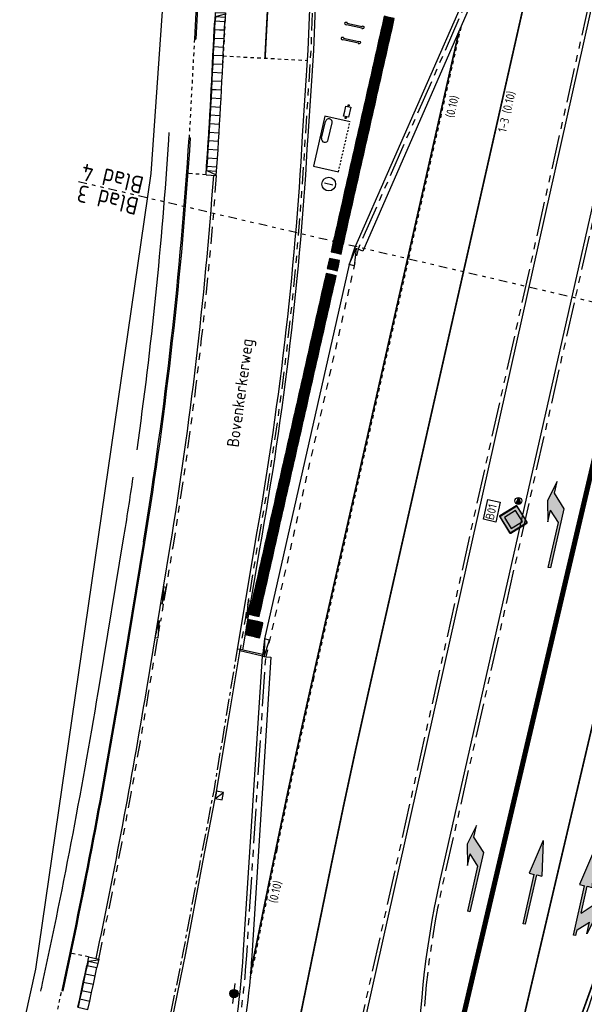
# Model space of a CAD drawing. Header units: metres. Extents: x 116958 to 118326, y 475500 to 477904.
# Tile 126 of 256: x 117564 to 117597, y 476666 to 476724. Entities that reach past the tile are written whole.
import ezdxf

# ---------------------------------------------------------------- set-up
doc = ezdxf.new("R2010")
doc.units = ezdxf.units.M
doc.header["$LTSCALE"] = 0.2
for name, pattern in [('200-03-27', [15, 1.5, -13.5]), ('200-1-3', [20, 5, -15]), ('AL-TEKENBLADGRENS', [11.5, 2.5, -1.5, 1, -1.5, 1, -1.5, 2.5]), ('CENTER', [8, 5, -1, 1, -1]), ('HIDDEN', [4, 2, -2]), ('MATGRENS', [2, 1, -1]), ('VH-BUSHALTEBAND', [4, 2, -2]), ('VH-TROTTOIRBAND_130-150', [15, 5, -2, 2, -2, 2, -2]), ('VH-TROTTOIRBAND_180-200', [20, 10, -2, 2, -2, 2, -2])]:
    doc.linetypes.add(name, pattern=pattern)
doc.layers.get('0').update_dxf_attribs({"color": 6})
for name, color, linetype in [('B-WE-IE-TERREINAFSCHEIDING_KUNSTMATIG_HEKWERK-G', 252, 'HEKWERK'), ('B-WE-OG-STRAATNAAM-T35', 3, 'Continuous'), ('B-WE-RI-HWA_KOLK_TROTTOIRKOLK-G', 252, 'Continuous'), ('B-WE-VH-GOOT_TEGEL-150', 252, 'CENTER'), ('B-WE-VH-KANTOPSLUITING_TROTTOIRBAND_130X150_250-G', 252, 'Continuous'), ('N-WE-IE-FIETSENSTANG-G', 2, 'Continuous'), ('N-WE-IE-MEUBILAIR_WEGMEUBILAIR_ABRI-G', 2, 'Continuous'), ('N-WE-IE-MEUBILAIR_WEGMEUBILAIR_AFVALBAK-G', 2, 'Continuous'), ('N-WE-IE-MEUBILAIR_WEGMEUBILAIR_LICHTMAST-G', 2, 'Continuous'), ('N-WE-IE-MEUBILAIR_WEGMEUBILAIR_VERKEERSBORD-G', 7, 'Continuous'), ('N-WE-IE-MEUBILAIR_WEGMEUBILAIR_VERKEERSBORD-PAAL', 2, 'Continuous'), ('N-WE-VH-GOOT_TEGEL-150', 251, 'Continuous'), ('N-WE-VH-GOOT_TEGEL-300', 251, 'Continuous'), ('N-WE-VH-KANTOPSLUITING_ACHTERKANTBAND-G', 251, 'Continuous'), ('N-WE-VH-KANTOPSLUITING_BUSHALTEBAND-G', 251, 'VH-BUSHALTEBAND'), ('N-WE-VH-KANTOPSLUITING_INRITBLOK_600_500-S', 251, 'Continuous'), ('N-WE-VH-KANTOPSLUITING_OPSLUITBAND_80X200-G', 251, 'Continuous'), ('N-WE-VH-KANTOPSLUITING_TROTTOIRBAND_130 150-G', 251, 'VH-TROTTOIRBAND_130-150'), ('N-WE-VH-KANTOPSLUITING_TROTTOIRBAND_130 150-VERLAADG', 251, 'HIDDEN'), ('N-WE-VH-KANTOPSLUITING_TROTTOIRBAND_180 200-G', 251, 'VH-TROTTOIRBAND_180-200'), ('N-WE-VH-KANTVERHARDING_TEGEL_GELEIDETEGEL', 1, 'Continuous'), ('N-WE-VH-KANTVERHARDING_TEGEL_NOPPENTEGEL', 1, 'Continuous'), ('N-WE-VH-MATERIAALGRENS-G', 251, 'MATGRENS'), ('N-WE-VH-VERHARDING_KANT_ASFALT-G', 251, 'Continuous'), ('N-WE-VW-MARKERING_LANGS_STREEP_030_270_010-G', 1, '200-03-27'), ('N-WE-VW-MARKERING_LANGS_STREEP_100_300_010-G', 1, '200-1-3'), ('N-WE-VW-MARKERING_LANGS_STREEP_100_300_030-G', 1, '200-1-3'), ('N-WE-VW-MARKERING_LANGS_STREEP_GETROKKEN_010-G', 1, 'Continuous'), ('N-WE-VW-MARKERING_PIJL-S', 1, 'Continuous'), ('N-WE-VW-MARKERING_TEKST-G', 7, 'Continuous'), ('to-xx-bibcontour', 7, 'Continuous'), ('to-xx-bibkleur', 7, 'Continuous'), ('X-XX-AL-TEKENBLADGRENS-G', 7, 'AL-TEKENBLADGRENS'), ('X-XX-WERKGRENS-G', 4, 'WERKGRENS')]:
    doc.layers.add(name, color=color, linetype=linetype)
doc.styles.get("Standard").update_dxf_attribs({"font": 'isocp.shx'})
doc.linetypes.add('HEKWERK', pattern='A,5,-1,[103,standaard.shx,S=0.5,R=0,X=0,Y=0],-1', length=7)
doc.linetypes.add('WERKGRENS', pattern='A,5,-2,[100,standaard.shx,S=1,R=0,X=0,Y=0],-2', length=9)

# ---------------------------------------------------------------- blocks, each defined once
blk = doc.blocks.new('blind_oud')
blk.add_lwpolyline([(0, 0), (-0.3, 0), (-0.3, -0.3), (0, -0.3)], close=True)
at = {"color": 8}
for centre in [(-0.275, -0.025), (-0.275, -0.075), (-0.275, -0.125), (-0.275, -0.175), (-0.275, -0.225), (-0.275, -0.275), (-0.225, -0.025), (-0.225, -0.075), (-0.225, -0.125), (-0.225, -0.175), (-0.225, -0.225), (-0.225, -0.275), (-0.175, -0.025), (-0.175, -0.075), (-0.175, -0.125), (-0.175, -0.175), (-0.175, -0.225), (-0.175, -0.275), (-0.125, -0.025), (-0.125, -0.075), (-0.125, -0.125), (-0.125, -0.175), (-0.125, -0.225), (-0.125, -0.275), (-0.075, -0.025), (-0.075, -0.075), (-0.075, -0.125), (-0.075, -0.175), (-0.075, -0.225), (-0.075, -0.275), (-0.025, -0.025), (-0.025, -0.075), (-0.025, -0.125), (-0.025, -0.175), (-0.025, -0.225), (-0.025, -0.275)]:
    blk.add_circle(centre, 0.0125, dxfattribs=at)
blk = doc.blocks.new('blinden geleidetegel')
blk.add_lwpolyline([(0, 0), (-0.3, 0), (-0.3, -0.3), (0, -0.3)], close=True)
at = {"color": 41}
for points in [[(-0.275, -0.3), (-0.275, 0)], [(-0.225, -0.3), (-0.225, 0)], [(-0.175, -0.3), (-0.175, 0)], [(-0.125, -0.3), (-0.125, 0)], [(-0.075, -0.3), (-0.075, 0)], [(-0.025, -0.3), (-0.025, 0)]]:
    blk.add_lwpolyline(points, dxfattribs=at)
blk = doc.blocks.new('Kvtrot')
blk.add_line((0, -420), (420, 0))
at = {"flags": 128}
blk.add_lwpolyline([(0, -420), (420, -420), (420, 0), (0, 0)], close=True, dxfattribs=at)
blk = doc.blocks.new('N-SVW-MARKERING_PIJL_LA_5.0')
at = {"layer": 'N-WE-VW-MARKERING_PIJL-S'}
blk.add_hatch(color=256, dxfattribs=at).paths.add_polyline_path([(3.55, -0.075), (0, -0.075), (0, 0.075), (2.696, 0.075), (3.296, 0.675), (2.6, 0.675), (3.8, 0.975), (5, 0.675), (4.3, 0.675)])
for p, q in [((3.8, 0.975), (2.6, 0.675)), ((2.6, 0.675), (3.296, 0.675)), ((2.696, 0.075), (3.296, 0.675)), ((3.55, -0.075), (4.3, 0.675)), ((5, 0.675), (3.8, 0.975)), ((4.3, 0.675), (5, 0.675)), ((0, 0.075), (2.696, 0.075)), ((0, -0.075), (0, 0.075)), ((0, -0.075), (3.55, -0.075))]:
    blk.add_line(p, q, dxfattribs=at)
blk = doc.blocks.new('N-SVW-MARKERING_PIJL_RD_5.0')
at = {"layer": 'N-WE-VW-MARKERING_PIJL-S'}
blk.add_hatch(color=256, dxfattribs=at).paths.add_polyline_path([(2.95, -0.375), (2.95, -0.075), (0, -0.075), (0, 0.075), (2.95, 0.075), (2.95, 0.375), (5, 0)])
for p, q in [((0, 0.075), (2.95, 0.075)), ((0, -0.075), (0, 0.075)), ((2.95, 0.375), (2.95, 0.075)), ((5, 0), (2.95, 0.375)), ((5, 0), (2.95, -0.375)), ((0, -0.075), (2.95, -0.075)), ((2.95, -0.075), (2.95, -0.375))]:
    blk.add_line(p, q, dxfattribs=at)
blk = doc.blocks.new('N-SVW-MARKERING_PIJL_COMBI_RD_RA_5.0')
at = {"layer": 'N-WE-VW-MARKERING_PIJL-S'}
h = blk.add_hatch(color=256, dxfattribs=at)
h.paths.add_polyline_path([(1.45, -0.975), (0.25, -0.675), (0.946, -0.675), (0.571, -0.3), (1.575, -0.3), (1.95, -0.675), (2.65, -0.675)])
h.paths.add_polyline_path([(2.95, -0.375), (2.95, -0.075), (1.35, -0.075), (1.575, -0.3), (0.571, -0.3), (0.346, -0.075), (0, -0.075), (0, 0.075), (2.95, 0.075), (2.95, 0.375), (5, 0)], flags=16)
for p, q in [((0, 0.075), (2.95, 0.075)), ((0, -0.075), (0, 0.075)), ((5, 0), (2.95, 0.375)), ((2.95, 0.375), (2.95, 0.075)), ((0, -0.075), (0.346, -0.075)), ((0.346, -0.075), (0.946, -0.675)), ((1.35, -0.075), (1.95, -0.675)), ((1.35, -0.075), (2.95, -0.075)), ((5, 0), (2.95, -0.375)), ((2.95, -0.075), (2.95, -0.375)), ((1.45, -0.975), (0.25, -0.675)), ((0.25, -0.675), (0.946, -0.675)), ((2.65, -0.675), (1.45, -0.975)), ((1.95, -0.675), (2.65, -0.675))]:
    blk.add_line(p, q, dxfattribs=at)
blk = doc.blocks.new('Abri')
for p, q in [((3000, 1500), (0, 1500)), ((0, 1500), (0, 0)), ((1700, 1400), (2700, 1400)), ((3000, 0), (3000, 1500)), ((1700, 1000), (2700, 1000))]:
    blk.add_line(p, q)
at = {"linetype": 'HIDDEN'}
blk.add_line((0, 0), (3000, 0), dxfattribs=at)
for centre, start, end in [((1700, 1200), 90.00008, 270.00008), ((2700, 1200), 270.00008, 90.00008)]:
    blk.add_arc(centre, 200, start, end)
blk = doc.blocks.new('Papierb')
blk.add_lwpolyline([(350, 200), (650, 200), (650, -100), (50, -100), (50, 200), (350, 200)])
for centre in [(-25, 50), (725, 50)]:
    blk.add_circle(centre, 37.5)
blk = doc.blocks.new('Vb')
blk.add_lwpolyline([(125, -138), (-127, -138), (0, 185), (114, -100), (-71, -100), (0, 100), (56, -60), (-13, -60), (0, -20), (1, 30)])
blk.add_circle((0, 0), 200)
blk = doc.blocks.new('Koppelplaat_baz')
for p, q in [((-91, 22), (-106, 20)), ((-91, 22), (-91, 15)), ((-91, 15), (91, 15)), ((-91, 0), (-91, -8)), ((-91, 0), (91, 0)), ((91, 22), (106, 20)), ((91, 22), (91, 15)), ((91, 0), (91, -8)), ((-91, -8), (-106, -6)), ((91, -8), (106, -6))]:
    blk.add_line(p, q)
for centre, start, end in [((-104, 8), 97.5946, 262.4054), ((104, 8), 277.5946, 82.4054)]:
    blk.add_arc(centre, 13.1, start, end)
blk = doc.blocks.new('B01')
at = {"layer": 'to-xx-bibkleur'}
h = blk.add_hatch(color=250, dxfattribs=at)
h.paths.add_polyline_path([(0.407, 0.431), (0.017, 0.821), (0.009, 0.826), (0, 0.828), (-0.009, 0.826), (-0.017, 0.821), (-0.407, 0.431), (-0.413, 0.423), (-0.414, 0.414), (-0.412, 0.405), (-0.407, 0.397), (-0.017, 0.007), (-0.009, 0.002), (0, 0), (0.009, 0.002), (0.017, 0.007), (0.407, 0.397), (0.412, 0.405), (0.414, 0.414), (0.412, 0.423)])
h.paths.add_polyline_path([(0.021, 0.031), (0.011, 0.024), (0, 0.022), (-0.011, 0.024), (-0.021, 0.031), (-0.383, 0.393), (-0.39, 0.403), (-0.392, 0.414), (-0.39, 0.425), (-0.383, 0.435), (-0.021, 0.797), (-0.011, 0.804), (-0.006, 0.806), (0, 0.806), (0.011, 0.804), (0.017, 0.801), (0.021, 0.797), (0.383, 0.435), (0.387, 0.431), (0.39, 0.425), (0.392, 0.42), (0.392, 0.414), (0.392, 0.409), (0.39, 0.403), (0.383, 0.393)], flags=16)
h = blk.add_hatch(color=255, dxfattribs=at)
h.paths.add_polyline_path([(0.021, 0.797), (0.017, 0.801), (0.011, 0.804), (0, 0.806), (-0.006, 0.806), (-0.011, 0.804), (-0.021, 0.797), (-0.383, 0.435), (-0.39, 0.425), (-0.392, 0.414), (-0.39, 0.403), (-0.383, 0.393), (-0.021, 0.031), (-0.011, 0.024), (0, 0.022), (0.011, 0.024), (0.021, 0.031), (0.383, 0.393), (0.39, 0.403), (0.392, 0.409), (0.392, 0.414), (0.392, 0.42), (0.39, 0.425), (0.387, 0.431), (0.383, 0.435)])
h.paths.add_polyline_path([(0.272, 0.414), (0, 0.141), (-0.273, 0.414), (0, 0.687)], flags=16)
blk.add_hatch(color=50, dxfattribs=at).paths.add_polyline_path([(0, 0.687), (-0.273, 0.414), (0, 0.141), (0.272, 0.414)])
at = {"layer": 'to-xx-bibcontour', "color": 7}
for points in [[(0.407, 0.431), (0.017, 0.821), (0.009, 0.826), (0, 0.828), (-0.009, 0.826), (-0.017, 0.821), (-0.407, 0.431), (-0.413, 0.423), (-0.414, 0.414), (-0.412, 0.405), (-0.407, 0.397), (-0.017, 0.007), (-0.009, 0.002), (0, 0), (0.009, 0.002), (0.017, 0.007), (0.407, 0.397), (0.412, 0.405), (0.414, 0.414), (0.412, 0.423), (0.407, 0.431)], [(0.021, 0.031), (0.011, 0.024), (0, 0.022), (-0.011, 0.024), (-0.021, 0.031), (-0.383, 0.393), (-0.39, 0.403), (-0.392, 0.414), (-0.39, 0.425), (-0.383, 0.435), (-0.021, 0.797), (-0.011, 0.804), (-0.006, 0.806), (0, 0.806), (0.011, 0.804), (0.017, 0.801), (0.021, 0.797), (0.383, 0.435), (0.387, 0.431), (0.39, 0.425), (0.392, 0.42), (0.392, 0.414), (0.392, 0.409), (0.39, 0.403), (0.383, 0.393), (0.021, 0.031)], [(0, 0.687), (-0.273, 0.414), (0, 0.141), (0.272, 0.414), (0, 0.687)]]:
    blk.add_lwpolyline(points, dxfattribs=at)
at = {"layer": 'to-xx-bibkleur', "color": 250}
for points in [[(0.407, 0.431), (0.017, 0.821), (0.009, 0.826), (0, 0.828), (-0.009, 0.826), (-0.017, 0.821), (-0.407, 0.431), (-0.413, 0.423), (-0.414, 0.414), (-0.412, 0.405), (-0.407, 0.397), (-0.017, 0.007), (-0.009, 0.002), (0, 0), (0.009, 0.002), (0.017, 0.007), (0.407, 0.397), (0.412, 0.405), (0.414, 0.414), (0.412, 0.423), (0.407, 0.431)], [(0.021, 0.031), (0.011, 0.024), (0, 0.022), (-0.011, 0.024), (-0.021, 0.031), (-0.383, 0.393), (-0.39, 0.403), (-0.392, 0.414), (-0.39, 0.425), (-0.383, 0.435), (-0.021, 0.797), (-0.011, 0.804), (-0.006, 0.806), (0, 0.806), (0.011, 0.804), (0.017, 0.801), (0.021, 0.797), (0.383, 0.435), (0.387, 0.431), (0.39, 0.425), (0.392, 0.42), (0.392, 0.414), (0.392, 0.409), (0.39, 0.403), (0.383, 0.393), (0.021, 0.031)]]:
    blk.add_lwpolyline(points, dxfattribs=at)
at = {"layer": 'to-xx-bibkleur', "color": 50}
blk.add_lwpolyline([(0, 0.687), (-0.273, 0.414), (0, 0.141), (0.272, 0.414), (0, 0.687)], dxfattribs=at)
blk = doc.blocks.new('Symblm')
h = blk.add_hatch(color=256)
edge = h.paths.add_edge_path()
edge.add_arc((0, 0), 241, 0, 360)
blk.add_line((-590, 0), (590, 0))
blk.add_circle((0, 0), 241)
blk = doc.blocks.new('DRIS')
blk.add_line((-125, 0), (125, 0))
blk.add_circle((0, 0), 200)
blk = doc.blocks.new('inritb_600x500_l')
for p, q in [((0, 600), (500, 600)), ((0, 600), (0, 0)), ((500, 600), (500, 0)), ((0, 0), (500, 0)), ((250, 570), (50, 0)), ((250, 570), (500, 570)), ((250, 570), (250, 0))]:
    blk.add_line(p, q)
blk = doc.blocks.new('inritb_600x500_m')
for p, q in [((0, 600), (500, 600)), ((0, 600), (0, 0)), ((500, 600), (500, 0)), ((0, 570), (500, 570)), ((0, 0), (500, 0))]:
    blk.add_line(p, q)
blk = doc.blocks.new('inritb_600x500_r')
for p, q in [((500, 600), (0, 600)), ((0, 600), (0, 0)), ((500, 600), (500, 0)), ((250, 570), (0, 570)), ((500, 0), (0, 0)), ((250, 570), (450, 0)), ((250, 570), (250, 0))]:
    blk.add_line(p, q)

msp = doc.modelspace()

# ---------------------------------------------------------------- linework, layer by layer
at = {"layer": 'B-WE-IE-TERREINAFSCHEIDING_KUNSTMATIG_HEKWERK-G', "flags": 128}
for points in [[(117571.151, 476698.394, 0.018927), (117573, 476716.501), (117573.024, 476716.93)], [(117565.535, 476666.801, 0.000316), (117565.633, 476667.253, 0.012226), (117568.973, 476684.789), (117570.363, 476693.197, 0.003792), (117570.922, 476696.802)]]:
    msp.add_lwpolyline(points, format="xyb", dxfattribs=at)
at = {"layer": 'B-WE-VH-GOOT_TEGEL-150', "flags": 128}
msp.add_lwpolyline([(117560.419, 476607.927), (117560.272, 476607.955), (117561.078, 476612.241), (117561.944, 476616.518), (117562.868, 476620.782), (117564.399, 476627.421), (117566.244, 476635.416), (117568.42, 476644.598), (117570.939, 476655.434), (117571.861, 476659.553), (117572.884, 476664.288), (117573.846, 476669.036), (117574.767, 476673.954), (117575.645, 476678.484), (117576.374, 476682.899), (117577.017, 476686.756)], dxfattribs=at)
at = {"layer": 'B-WE-VH-KANTOPSLUITING_TROTTOIRBAND_130X150_250-G', "flags": 128}
msp.add_lwpolyline([(117564.545, 476627.387), (117566.39, 476635.382), (117568.566, 476644.564), (117571.085, 476655.401), (117572.007, 476659.521), (117573.031, 476664.257), (117573.993, 476669.007), (117574.914, 476673.926), (117575.793, 476678.457), (117576.522, 476682.874), (117577.165, 476686.731)], dxfattribs=at)
at = {"layer": 'N-WE-IE-MEUBILAIR_WEGMEUBILAIR_VERKEERSBORD-G'}
msp.add_lwpolyline([(117591.372, 476694.353), (117591.641, 476695.505), (117592.359, 476695.337), (117592.091, 476694.185)], close=True, dxfattribs=at)
at = {"layer": 'N-WE-VH-GOOT_TEGEL-150', "flags": 128}
msp.add_lwpolyline([(117577.018, 476686.764), (117578.001, 476692.674, 0.03074), (117580.816, 476716.731), (117581.146, 476721.737), (117581.472, 476729.886), (117581.621, 476729.88)], format="xyb", dxfattribs=at)
msp.add_lwpolyline([(117577.166, 476686.739), (117577.018, 476686.764)], dxfattribs=at)
at = {"layer": 'N-WE-VH-GOOT_TEGEL-300', "flags": 128}
for points in [[(117583.685, 476740.241), (117583.751, 476740.534, -0.221427), (117590.632, 476735.212, -0.171733), (117591.566, 476728.403), (117590.687, 476724.507), (117584.326, 476710.002), (117584.052, 476710.123)], [(117578.669, 476686.317), (117578.969, 476686.298), (117577.852, 476668.865, -0.034569), (117576.93, 476661.98), (117567.418, 476615.577), (117566.077, 476609.035, 0.004821), (117565.131, 476604.184), (117558.733, 476569.593, -0.007708), (117555.694, 476554.471), (117545.485, 476507.438), (117542.035, 476491.545, -0.043758), (117541.502, 476489.826), (117536.446, 476477.481, 0.026989), (117536.28, 476477.002), (117517.188, 476410.789, -0.087964), (117514.834, 476405.994), (117514.585, 476406.161)]]:
    msp.add_lwpolyline(points, format="xyb", dxfattribs=at)
at = {"layer": 'N-WE-VH-KANTOPSLUITING_ACHTERKANTBAND-G', "flags": 128}
for points in [[(117521.28, 476748.166), (117532.187, 476746.986), (117572.209, 476733.626, -0.33719), (117574.882, 476729.703), (117574.499, 476722.388), (117574.579, 476722.384)], [(117585.314, 476732.679), (117585.279, 476732.533, 0.472193), (117581.771, 476729.874), (117581.446, 476721.721), (117581.115, 476716.713, -0.030735), (117578.297, 476692.622), (117577.314, 476686.715)], [(117565.873, 476572.459, 0.000601), (117567.102, 476578.92), (117569.492, 476591.89), (117569.495, 476591.907), (117570.539, 476597.62), (117570.54, 476597.627), (117571.219, 476601.355), (117571.22, 476601.361), (117571.897, 476605.086), (117582.561, 476656.578), (117597.887, 476725.056, -0.418186), (117598.249, 476725.282), (117600.194, 476724.819, -0.410889), (117600.417, 476724.461), (117588.82, 476673.172, 0.060595), (117587.594, 476661.111), (117587.602, 476660.721, -0.060985), (117586.368, 476648.681), (117579.759, 476619.658, 0.008611), (117577.99, 476611.224), (117569.66, 476567.79)], [(117571.527, 476693.004, 0.024598), (117574.19, 476716.619), (117574.27, 476716.614)], [(117568.763, 476668.699, 0.010816), (117571.696, 476684.339), (117573.086, 476692.75, 0.022439), (117575.626, 476714.424)], [(117571.527, 476693.008), (117570.137, 476684.596, -0.012347), (117566.749, 476666.83), (117566.827, 476666.814)], [(117516.755, 476410.914), (117516.984, 476411.889), (117535.799, 476477.141, -0.026989), (117535.984, 476477.67), (117541.039, 476490.016, 0.043758), (117541.547, 476491.651), (117544.997, 476507.544), (117555.205, 476554.577, 0.007708), (117558.241, 476569.684), (117564.64, 476604.275, -0.004821), (117565.587, 476609.135), (117566.928, 476615.677), (117576.44, 476662.08, 0.034569), (117577.353, 476668.897), (117578.472, 476686.362), (117577.153, 476686.66), (117577.166, 476686.739)]]:
    msp.add_lwpolyline(points, format="xyb", dxfattribs=at)
for points in [[(117591.031, 476727.388), (117590.837, 476727.432), (117590.21, 476724.664), (117583.853, 476710.168), (117583.539, 476709.213), (117583.952, 476710.145), (117583.831, 476709.147), (117583.539, 476709.213), (117578.597, 476687.359), (117578.571, 476686.34), (117578.89, 476687.293), (117578.597, 476687.359), (117578.472, 476686.362), (117578.669, 476686.317)], [(117584.052, 476710.123), (117583.853, 476710.168)], [(117572.682, 476689.381), (117572.534, 476689.406)], [(117577.622, 476688.565), (117577.474, 476688.589)], [(117572.519, 476688.394), (117572.371, 476688.419)]]:
    msp.add_lwpolyline(points, dxfattribs=at)
for points in [[(117572.845, 476690.368), (117572.697, 476690.392), (117572.608, 476689.393)], [(117577.786, 476689.551), (117577.638, 476689.576), (117577.548, 476688.577)], [(117572.207, 476687.432), (117572.445, 476688.407), (117572.355, 476687.408)]]:
    msp.add_lwpolyline(points, close=True, dxfattribs=at)
at = {"layer": 'N-WE-VH-KANTOPSLUITING_BUSHALTEBAND-G', "flags": 128}
msp.add_lwpolyline([(117584.052, 476710.123), (117578.669, 476686.317)], dxfattribs=at)
at = {"layer": 'N-WE-VH-KANTOPSLUITING_OPSLUITBAND_80X200-G', "flags": 128}
for points in [[(117521.339, 476748.241), (117532.204, 476747.064), (117572.234, 476733.702, -0.33719), (117574.962, 476729.698), (117574.579, 476722.384)], [(117571.606, 476692.991, 0.024598), (117574.27, 476716.614)], [(117566.827, 476666.814, 0.012347), (117570.216, 476684.583), (117571.606, 476692.995)]]:
    msp.add_lwpolyline(points, format="xyb", dxfattribs=at)
msp.add_lwpolyline([(117578.482, 476686.442), (117577.166, 476686.739)], dxfattribs=at)
at = {"layer": 'N-WE-VH-KANTOPSLUITING_TROTTOIRBAND_130 150-G', "flags": 128}
for points in [[(117581.621, 476729.88), (117581.296, 476721.729), (117580.966, 476716.722, -0.030738), (117578.149, 476692.648), (117577.474, 476688.589)], [(117575.775, 476714.414, -0.022439), (117573.234, 476692.726), (117572.682, 476689.381)], [(117568.91, 476668.668, 0.010816), (117571.844, 476684.314), (117572.519, 476688.394)]]:
    msp.add_lwpolyline(points, format="xyb", dxfattribs=at)
at = {"layer": 'N-WE-VH-KANTOPSLUITING_TROTTOIRBAND_130 150-VERLAADG', "flags": 128}
for points in [[(117572.682, 476689.381), (117572.519, 476688.394)], [(117577.474, 476688.589), (117577.166, 476686.739)]]:
    msp.add_lwpolyline(points, dxfattribs=at)
at = {"layer": 'N-WE-VH-KANTOPSLUITING_TROTTOIRBAND_180 200-G', "flags": 128}
msp.add_lwpolyline([(117591.031, 476727.388), (117590.401, 476724.601), (117584.052, 476710.123)], dxfattribs=at)
for points in [[(117571.023, 476601.396), (117571.7, 476605.124), (117582.365, 476656.62), (117597.692, 476725.1, -0.418186), (117598.295, 476725.477), (117600.24, 476725.014, -0.410889), (117600.612, 476724.417), (117589.015, 476673.128, 0.060595), (117587.794, 476661.115), (117587.802, 476660.725, -0.060985), (117586.563, 476648.636), (117579.954, 476619.613, 0.008611), (117578.187, 476611.187), (117570.928, 476573.338)], [(117516.9, 476410.872), (117535.992, 476477.085, -0.026989), (117536.169, 476477.595), (117541.224, 476489.94, 0.043758), (117541.742, 476491.608), (117545.192, 476507.502), (117555.401, 476554.534, 0.007708), (117558.438, 476569.648), (117564.836, 476604.238, -0.004821), (117565.783, 476609.095), (117567.124, 476615.637), (117576.636, 476662.04, 0.034569), (117577.553, 476668.884), (117578.669, 476686.317)]]:
    msp.add_lwpolyline(points, format="xyb", dxfattribs=at)
at = {"layer": 'N-WE-VH-KANTVERHARDING_TEGEL_NOPPENTEGEL'}
for p, q in [((117577.625, 476688.501), (117577.574, 476688.273)), ((117577.918, 476688.435), (117577.625, 476688.501)), ((117577.513, 476687.912), (117577.786, 476687.85)), ((117577.786, 476687.85), (117577.513, 476687.912)), ((117577.852, 476688.143), (117577.563, 476688.208)), ((117577.563, 476688.208), (117577.852, 476688.143)), ((117577.719, 476687.557), (117577.918, 476688.435)), ((117577.464, 476687.615), (117577.719, 476687.557))]:
    msp.add_line(p, q, dxfattribs=at)
at = {"layer": 'N-WE-VH-KANTVERHARDING_TEGEL_NOPPENTEGEL', "color": 8}
for centre, major_axis, start_param, end_param in [((117577.644, 476688.472), (0.00884, 0.00884), 0.563035, 6.84622), ((117577.693, 476688.46), (0.00884, 0.00884), 0.563035, 6.84622), ((117577.512, 476687.886), (0.00884, 0.00884), 3.553943, 7.111438), ((117577.523, 476687.935), (0.00884, 0.00884), 3.311413, 7.353969), ((117577.534, 476687.984), (0.00884, 0.00884), 3.035281, 7.6301), ((117577.545, 476688.033), (0.00884, 0.00884), 2.657293, 8.008089), ((117577.556, 476688.081), (0.00884, 0.00884), 0.563035, 6.84622), ((117577.567, 476688.13), (0.00884, 0.00884), 0.563035, 6.84622), ((117577.572, 476687.924), (-0.00884, 0.00884), -1.007761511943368, 5.275423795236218), ((117577.578, 476688.179), (0.00884, 0.00884), 0.563035, 6.84622), ((117577.583, 476687.973), (-0.00884, 0.00884), -1.007761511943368, 5.275423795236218), ((117577.589, 476688.228), (0.00884, 0.00884), 0.563035, 6.84622), ((117577.594, 476688.022), (-0.00884, 0.00884), -1.007761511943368, 5.275423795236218), ((117577.6, 476688.276), (0.00884, 0.00884), 0.563035, 6.84622), ((117577.605, 476688.07), (0.00884, 0.00884), 0.563035, 6.84622), ((117577.611, 476688.325), (0.00884, 0.00884), 0.563035, 6.84622), ((117577.616, 476688.119), (0.00884, 0.00884), 0.563035, 6.84622), ((117577.62, 476687.913), (0.00884, 0.00884), 0.563035, 6.84622), ((117577.622, 476688.374), (0.00884, 0.00884), 0.563035, 6.84622), ((117577.627, 476688.168), (0.00884, 0.00884), 0.563035, 6.84622), ((117577.631, 476687.962), (0.00884, 0.00884), 0.563035, 6.84622), ((117577.633, 476688.423), (0.00884, 0.00884), 0.563035, 6.84622), ((117577.638, 476688.217), (-0.00884, 0.00884), -1.007761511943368, 5.275423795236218), ((117577.642, 476688.011), (0.00884, 0.00884), 0.563035, 6.84622), ((117577.649, 476688.265), (-0.00884, 0.00884), -1.007761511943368, 5.275423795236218), ((117577.653, 476688.059), (0.00884, 0.00884), 0.563035, 6.84622), ((117577.66, 476688.314), (-0.00884, 0.00884), -1.007761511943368, 5.275423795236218), ((117577.664, 476688.108), (-0.00884, 0.00884), -1.007761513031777, 5.27542379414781), ((117577.669, 476687.902), (-0.00884, 0.00884), -1.007761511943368, 5.275423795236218), ((117577.671, 476688.363), (0.00884, 0.00884), 0.563035, 6.84622), ((117577.675, 476688.157), (-0.00884, 0.00884), -1.007761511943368, 5.275423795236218), ((117577.68, 476687.951), (-0.00884, 0.00884), -1.007761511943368, 5.275423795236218), ((117577.682, 476688.412), (0.00884, 0.00884), 0.563035, 6.84622), ((117577.687, 476688.206), (0.00884, 0.00884), 0.563035, 6.84622), ((117577.691, 476688), (-0.00884, 0.00884), -1.007761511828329, 5.275423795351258), ((117577.698, 476688.254), (0.00884, 0.00884), 0.563035, 6.84622), ((117577.702, 476688.048), (-0.00884, 0.00884), -1.007761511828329, 5.275423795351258), ((117577.709, 476688.303), (0.00884, 0.00884), 0.563035, 6.84622), ((117577.713, 476688.097), (0.00884, 0.00884), 0.563035, 6.84622), ((117577.718, 476687.891), (-0.00884, 0.00884), -1.007761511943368, 5.275423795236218), ((117577.72, 476688.352), (0.00884, 0.00884), 0.563035, 6.84622), ((117577.724, 476688.146), (-0.00884, 0.00884), -1.007761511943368, 5.275423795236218), ((117577.729, 476687.94), (0.00884, 0.00884), 0.563035, 6.84622), ((117577.731, 476688.401), (-0.00884, 0.00884), -1.007761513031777, 5.27542379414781), ((117577.735, 476688.195), (-0.00884, 0.00884), -1.007761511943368, 5.275423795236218), ((117577.74, 476687.988), (-0.00884, 0.00884), -1.007761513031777, 5.27542379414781), ((117577.742, 476688.449), (-0.00884, 0.00884), -1.007761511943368, 5.275423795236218), ((117577.746, 476688.243), (-0.00884, 0.00884), -1.007761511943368, 5.275423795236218), ((117577.751, 476688.037), (-0.00884, 0.00884), -1.007761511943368, 5.275423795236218), ((117577.757, 476688.292), (-0.00884, 0.00884), -1.007761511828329, 5.275423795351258), ((117577.762, 476688.086), (-0.00884, 0.00884), -1.007761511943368, 5.275423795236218), ((117577.768, 476688.341), (-0.00884, 0.00884), -1.007761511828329, 5.275423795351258), ((117577.773, 476688.135), (-0.00884, 0.00884), -1.007761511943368, 5.275423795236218), ((117577.778, 476687.929), (0.00884, 0.00884), 0.563035, 6.84622), ((117577.779, 476688.39), (0.00884, 0.00884), 0.563035, 6.84622), ((117577.784, 476688.184), (-0.00884, 0.00884), -1.007761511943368, 5.275423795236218), ((117577.789, 476687.977), (0.00884, 0.00884), 0.563035, 6.84622), ((117577.79, 476688.438), (-0.00884, 0.00884), -1.007761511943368, 5.275423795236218), ((117577.795, 476688.232), (0.00884, 0.00884), 0.563035, 6.84622), ((117577.8, 476688.026), (0.00884, 0.00884), 0.563035, 6.84622), ((117577.806, 476688.281), (-0.00884, 0.00884), -1.007761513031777, 5.27542379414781), ((117577.811, 476688.075), (0.00884, 0.00884), 0.563035, 6.84622), ((117577.817, 476688.33), (-0.00884, 0.00884), -1.007761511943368, 5.275423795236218), ((117577.822, 476688.124), (0.00884, 0.00884), 0.563035, 6.84622), ((117577.828, 476688.379), (-0.00884, 0.00884), -1.007761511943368, 5.275423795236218), ((117577.833, 476688.173), (0.00884, 0.00884), 0.563035, 6.84622), ((117577.839, 476688.427), (-0.00884, 0.00884), -1.007761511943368, 5.275423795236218), ((117577.844, 476688.221), (0.00884, 0.00884), 0.563035, 6.84622), ((117577.855, 476688.27), (0.00884, 0.00884), 0.563035, 6.84622), ((117577.866, 476688.319), (0.00884, 0.00884), 0.563035, 6.84622), ((117577.877, 476688.368), (0.00884, 0.00884), 0.563035, 6.84622), ((117577.888, 476688.416), (0.00884, 0.00884), 0.563035, 6.84622), ((117577.457, 476687.642), (0.00884, 0.00884), 4.979461, 5.685921), ((117577.468, 476687.691), (0.00884, 0.00884), 4.550424, 6.114958), ((117577.479, 476687.74), (0.00884, 0.00884), 4.262976, 6.402406), ((117577.49, 476687.789), (0.00884, 0.00884), 4.016053, 6.649329), ((117577.505, 476687.631), (-0.00884, 0.00884), -1.007761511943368, 5.275423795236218), ((117577.501, 476687.838), (0.00884, 0.00884), 3.784384, 6.880998), ((117577.516, 476687.68), (-0.00884, 0.00884), -1.007761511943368, 5.275423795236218), ((117577.527, 476687.729), (-0.00884, 0.00884), -1.007761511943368, 5.275423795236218), ((117577.539, 476687.778), (0.00884, 0.00884), 0.563035, 6.84622), ((117577.55, 476687.826), (0.00884, 0.00884), 0.563035, 6.84622), ((117577.554, 476687.62), (0.00884, 0.00884), 0.563035, 6.84622), ((117577.561, 476687.875), (0.00884, 0.00884), 0.563035, 6.84622), ((117577.565, 476687.669), (0.00884, 0.00884), 0.563035, 6.84622), ((117577.576, 476687.718), (0.00884, 0.00884), 0.563035, 6.84622), ((117577.587, 476687.767), (0.00884, 0.00884), 0.563035, 6.84622), ((117577.598, 476687.815), (-0.00884, 0.00884), -1.007761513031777, 5.27542379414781), ((117577.603, 476687.609), (-0.00884, 0.00884), -1.007761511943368, 5.275423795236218), ((117577.609, 476687.864), (-0.00884, 0.00884), -1.007761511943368, 5.275423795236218), ((117577.614, 476687.658), (-0.00884, 0.00884), -1.007761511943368, 5.275423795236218), ((117577.625, 476687.707), (-0.00884, 0.00884), -1.007761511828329, 5.275423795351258), ((117577.636, 476687.756), (-0.00884, 0.00884), -1.007761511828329, 5.275423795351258), ((117577.647, 476687.804), (0.00884, 0.00884), 0.563035, 6.84622), ((117577.652, 476687.598), (-0.00884, 0.00884), -1.007761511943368, 5.275423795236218), ((117577.658, 476687.853), (-0.00884, 0.00884), -1.007761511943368, 5.275423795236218), ((117577.663, 476687.647), (0.00884, 0.00884), 0.563035, 6.84622), ((117577.674, 476687.696), (-0.00884, 0.00884), -1.007761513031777, 5.27542379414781), ((117577.685, 476687.745), (-0.00884, 0.00884), -1.007761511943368, 5.275423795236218), ((117577.696, 476687.793), (-0.00884, 0.00884), -1.007761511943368, 5.275423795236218), ((117577.701, 476687.587), (0.00884, 0.00884), 0.563035, 6.84622), ((117577.707, 476687.842), (-0.00884, 0.00884), -1.007761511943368, 5.275423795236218), ((117577.712, 476687.636), (0.00884, 0.00884), 0.563035, 6.84622), ((117577.723, 476687.685), (0.00884, 0.00884), 0.563035, 6.84622), ((117577.734, 476687.734), (0.00884, 0.00884), 0.563035, 6.84622), ((117577.745, 476687.782), (0.00884, 0.00884), 0.563035, 6.84622), ((117577.756, 476687.831), (0.00884, 0.00884), 0.563035, 6.84622), ((117577.767, 476687.88), (0.00884, 0.00884), 0.563035, 6.84622)]:
    msp.add_ellipse(centre, major_axis=major_axis, ratio=1, start_param=start_param, end_param=end_param, dxfattribs=at)
at = {"layer": 'N-WE-VH-MATERIAALGRENS-G'}
for p, q in [((117576.311, 476723.909), (117576.159, 476720.996)), ((117590.052, 476723.059), (117581.458, 476685.046)), ((117576.174, 476721.396), (117581.104, 476721.135)), ((117575.177, 476714.456), (117574.129, 476714.531)), ((117579.304, 476675.056), (117577.738, 476667.414)), ((117568.322, 476668.792), (117567.295, 476669.008))]:
    msp.add_line(p, q, dxfattribs=at)
at = {"layer": 'N-WE-VH-MATERIAALGRENS-G', "flags": 128}
msp.add_lwpolyline([(117574.499, 476722.388), (117574.19, 476716.619)], dxfattribs=at)
at = {"layer": 'N-WE-VH-MATERIAALGRENS-G'}
for centre, radius, start, end in [((118075.585, 476573.323), 506.6, 167.25952, 168.41542), ((117455.247, 476689.152), 113.714, 346.10757, 348.67943)]:
    msp.add_arc(centre, radius, start, end, dxfattribs=at)
at = {"layer": 'N-WE-VH-VERHARDING_KANT_ASFALT-G', "flags": 128}
msp.add_lwpolyline([(117613.537, 476721.765), (117604.785, 476684.538, -0.059669), (117600.706, 476673.368), (117600.332, 476672.63, 0.06142), (117596.175, 476661.12), (117586.389, 476618.148, 0.0065), (117585.064, 476611.959, 0.00211), (117584.668, 476609.943), (117576.316, 476566.389, 0.297688), (117578.391, 476561.329, 0.001407), (117581.268, 476576.336), (117583.66, 476589.318), (117584.704, 476595.031), (117585.388, 476598.788), (117586.384, 476604.268, -0.030851), (117593.75, 476634.197)], format="xyb", dxfattribs=at)
at = {"layer": 'N-WE-VW-MARKERING_LANGS_STREEP_030_270_010-G', "const_width": 0.1, "flags": 128}
msp.add_lwpolyline([(117579.184, 476731.934), (117578.622, 476721.267)], dxfattribs=at)
at = {"layer": 'N-WE-VW-MARKERING_LANGS_STREEP_100_300_010-G', "flags": 128}
for points in [[(117594.203, 476726.451, 0.1, 0.1, 0), (117584.676, 476684.319, 0.1, 0.1, 0.005044), (117582.537, 476674.393, 0.1, 0.1, 0), (117569.016, 476608.432, 0.1, 0.1, 0.004821), (117568.081, 476603.638, 0.1, 0.1, 0), (117561.683, 476569.048, 0.1, 0.1, -0.007708), (117558.626, 476553.834, 0.1, 0.1, 0), (117543.998, 476486.444, 0.1, 0.1, -0.004735), (117542.964, 476481.888, 0.1, 0.1, 0), (117537.221, 476457.651, 0.1, 0.1, -0.012013), (117534.211, 476446.186, 0.1, 0.1, 0), (117522.617, 476405.976, 0, 0, 0)], [(117531.956, 476403.723, 0.1, 0.1, 0), (117533.563, 476410.474, 0.1, 0.1, -0.010757), (117536.258, 476420.811, 0.1, 0.1, 0.010915), (117539.043, 476431.514, 0.1, 0.1, 0), (117556.484, 476505.115, 0.1, 0.1, -0.015183), (117560.379, 476519.579, 0.1, 0.1, 0), (117566.423, 476539.584, 0.1, 0.1, 0.025989), (117572.715, 476565.135, 0.1, 0.1, 0), (117581.427, 476610.565, 0.1, 0.1, -0.008611), (117583.171, 476618.88, 0.1, 0.1, 0), (117593.844, 476665.745, 0.1, 0.1, 0), (117594.928, 476670.358, 0.1, 0.1, 0), (117606.375, 476719.049, 0, 0, 0)]]:
    msp.add_lwpolyline(points, format="xyseb", dxfattribs=at)
at = {"layer": 'N-WE-VW-MARKERING_LANGS_STREEP_100_300_030-G', "const_width": 0.3, "flags": 128}
msp.add_lwpolyline([(117600.607, 476709.588), (117587.904, 476655.552)], dxfattribs=at)
at = {"layer": 'N-WE-VW-MARKERING_LANGS_STREEP_GETROKKEN_010-G', "const_width": 0.1, "flags": 128}
for points in [[(117589.947, 476722.818), (117581.409, 476685.057, 0.005044), (117579.255, 476675.066), (117577.777, 476667.853)], [(117613.293, 476721.822), (117604.542, 476684.595, -0.059669), (117600.483, 476673.481), (117600.109, 476672.743, 0.06142), (117595.931, 476661.176), (117586.145, 476618.203, 0.0065), (117584.819, 476612.008, 0.00211), (117584.423, 476609.991), (117575.937, 476565.744)]]:
    msp.add_lwpolyline(points, format="xyb", dxfattribs=at)
at = {"layer": 'X-XX-AL-TEKENBLADGRENS-G'}
msp.add_line((117567.735, 476714.065), (117621.05, 476701.594), dxfattribs=at)
at = {"layer": 'X-XX-WERKGRENS-G', "flags": 128}
msp.add_lwpolyline([(117645.966, 476862.608), (117634.975, 476865.215), (117637.549, 476876.062), (117633.091, 476878.039), (117638.284, 476901.007, 0.007003), (117641.226, 476914.924), (117644.773, 476932.942, -0.009477), (117648.775, 476951.419), (117682.14, 477092.483), (117684.939, 477091.821), (117690.015, 477113.189), (117687.195, 477113.856), (117696.076, 477151.406), (117682.569, 477154.508), (117677.871, 477156.523), (117675.919, 477151.954), (117677.602, 477151.204), (117617.875, 476891.201, -0.141031), (117612.051, 476885.173), (117608.886, 476872.162), (117616.633, 476870.35), (117594.455, 476775.581), (117591.666, 476762.626), (117557.231, 476770.236), (117535.942, 476756.762), (117522.825, 476758.076), (117522.122, 476749.735), (117520.3, 476747.178), (117535.038, 476744.547), (117534.966, 476740.512), (117573.086, 476730.733), (117571.947, 476714.535), (117565.215, 476668.074), (117554.446, 476619.405), (117549.004, 476617.336), (117546.955, 476605.911), (117551.028, 476605.181), (117550.381, 476598.052), (117540.244, 476553.057), (117535.446, 476554.002), (117533.471, 476545.052), (117547.576, 476541.939), (117533.456, 476476.213), (117526.697, 476477.744), (117522.557, 476461.911), (117516.78, 476459.483), (117507.879, 476463.515), (117505.893, 476459.239), (117469.651, 476476.107), (117445.515, 476423.418), (117445.969, 476417.986), (117435.042, 476418.679), (117428.138, 476420.77), (117425.4, 476412.334), (117423.691, 476405.197), (117410.801, 476410.43), (117409.707, 476407.766), (117426.749, 476399.88), (117460.942, 476387.067), (117495.102, 476379.225), (117493.473, 476372.266), (117476.762, 476376.217), (117474.371, 476365.471), (117490.826, 476361.761), (117489.011, 476354.226), (117492.171, 476353.519), (117480.28, 476305.319), (117481.559, 476284.029), (117447.927, 476135.022), (117473.064, 476129.348), (117488.546, 476194.332), (117500.593, 476245.915), (117521.692, 476335.956), (117536.075, 476396.456), (117539.34, 476409.195), (117544.629, 476407.966), (117544.761, 476408.532), (117545.639, 476412.323), (117546.285, 476414.538), (117547.002, 476416.759), (117547.783, 476418.957), (117548.626, 476421.133), (117549.535, 476423.292), (117550.414, 476425.27), (117552.646, 476424.738), (117556.736, 476433.563), (117554.56, 476434.571), (117556.966, 476439.647), (117557.923, 476441.832), (117558.828, 476444.033), (117559.893, 476446.798), (117553.617, 476449.004), (117553.613, 476449.012, 0.021466), (117555.402, 476455.195), (117565.967, 476498.595), (117570.396, 476517.672), (117575.056, 476516.78), (117577.827, 476530.802), (117583.117, 476555.018), (117595.731, 476619.079), (117602.418, 476639.656), (117617.479, 476703.965), (117625.5, 476736.7), (117655.241, 476731.488), (117659.402, 476732.956), (117666.831, 476731.123), (117669.317, 476741.762), (117666.401, 476742.399, -0.426224), (117663.39, 476747.393), (117663.437, 476747.595), (117644.312, 476752.004, -0.159878), (117642.178, 476753.295), (117640.415, 476755.345, 0.159971), (117634.861, 476758.701), (117632.898, 476759.153), (117633.552, 476762.081), (117631.458, 476762.563), (117637.173, 476786.581), (117628.152, 476788.606), (117645.966, 476862.608)], format="xyb", dxfattribs=at)

# ---------------------------------------------------------------- block references
at = {"layer": 'B-WE-RI-HWA_KOLK_TROTTOIRKOLK-G', "xscale": 0.001, "yscale": 0.001, "zscale": 0.001, "rotation": 349.0688189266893}
msp.add_blockref('Kvtrot', (117575.794, 476678.465), dxfattribs=at)
at = {"layer": 'N-WE-IE-FIETSENSTANG-G', "xscale": 0.005000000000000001, "yscale": 0.005000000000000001, "zscale": 0.005000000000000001, "rotation": 347.2825032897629}
for p in [(117583.831, 476723.139), (117583.632, 476722.261)]:
    msp.add_blockref('Koppelplaat_baz', p, dxfattribs=at)
at = {"layer": 'N-WE-IE-MEUBILAIR_WEGMEUBILAIR_ABRI-G'}
for name, p, xscale, yscale, zscale, rotation in [('Abri', (117582.912, 476714.627), 0.0009999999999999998, 0.0009999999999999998, 0.0009999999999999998, 77.03424436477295), ('DRIS', (117582.342, 476713.918), 0.002, 0.002, 0.002, 166.7449295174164)]:
    msp.add_blockref(name, p, dxfattribs=dict(at, xscale=xscale, yscale=yscale, zscale=zscale, rotation=rotation))
at = {"layer": 'N-WE-IE-MEUBILAIR_WEGMEUBILAIR_AFVALBAK-G', "xscale": 0.000999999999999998, "yscale": 0.000999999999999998, "zscale": 0.000999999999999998, "rotation": 76.9208180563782}
msp.add_blockref('Papierb', (117583.391, 476717.792), dxfattribs=at)
at = {"layer": 'N-WE-IE-MEUBILAIR_WEGMEUBILAIR_LICHTMAST-G', "xscale": 0.0009999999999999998, "yscale": 0.0009999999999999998, "zscale": 0.0009999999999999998, "rotation": 83.71685429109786}
msp.add_blockref('Symblm', (117576.806, 476666.655), dxfattribs=at)
at = {"layer": 'N-WE-IE-MEUBILAIR_WEGMEUBILAIR_VERKEERSBORD-G', "xscale": 2, "yscale": 2, "zscale": 2, "rotation": 166.7493564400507}
msp.add_blockref('B01', (117593.316, 476695.14), dxfattribs=at)
at = {"layer": 'N-WE-IE-MEUBILAIR_WEGMEUBILAIR_VERKEERSBORD-PAAL', "xscale": 0.001, "yscale": 0.001, "zscale": 0.001}
msp.add_blockref('Vb', (117593.417, 476695.414), dxfattribs=at)
at = {"layer": 'N-WE-VH-KANTOPSLUITING_INRITBLOK_600_500-S'}
for name, p, xscale, yscale, zscale, rotation in [('inritb_600x500_r', (117576.285, 476723.41), 0.0009999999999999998, 0.0009999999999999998, 0.0009999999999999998, 87.00557978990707), ('inritb_600x500_m', (117576.259, 476722.911), 0.0009999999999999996, 0.0009999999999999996, 0.0009999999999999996, 87.00557978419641), ('inritb_600x500_m', (117576.207, 476721.912), 0.0009999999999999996, 0.0009999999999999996, 0.0009999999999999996, 87.00557978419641), ('inritb_600x500_m', (117576.233, 476722.411), 0.0009999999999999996, 0.0009999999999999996, 0.0009999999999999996, 87.00557978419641), ('inritb_600x500_m', (117576.181, 476721.413), 0.0009999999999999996, 0.0009999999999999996, 0.0009999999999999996, 87.00557978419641), ('inritb_600x500_m', (117576.155, 476720.913), 0.0009999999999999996, 0.0009999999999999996, 0.0009999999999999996, 87.00557978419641), ('inritb_600x500_m', (117576.132, 476720.418), 0.0009999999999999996, 0.0009999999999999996, 0.0009999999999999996, 87.43135183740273), ('inritb_600x500_m', (117576.108, 476719.917), 0.0009999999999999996, 0.0009999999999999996, 0.0009999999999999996, 87.24519008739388), ('inritb_600x500_m', (117576.083, 476719.416), 0.0009999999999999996, 0.0009999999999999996, 0.0009999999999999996, 87.12720378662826), ('inritb_600x500_m', (117576.03, 476718.415), 0.0009999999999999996, 0.0009999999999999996, 0.0009999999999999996, 86.89123119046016), ('inritb_600x500_m', (117576.057, 476718.916), 0.0009999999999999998, 0.0009999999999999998, 0.0009999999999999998, 87.00921748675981), ('inritb_600x500_m', (117576.002, 476717.915), 0.0009999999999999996, 0.0009999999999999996, 0.0009999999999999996, 86.77324489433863), ('inritb_600x500_m', (117575.972, 476717.415), 0.0009999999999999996, 0.0009999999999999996, 0.0009999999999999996, 86.6552585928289), ('inritb_600x500_m', (117575.942, 476716.914), 0.0009999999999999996, 0.0009999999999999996, 0.0009999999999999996, 86.53727229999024), ('inritb_600x500_m', (117575.911, 476716.414), 0.0009999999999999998, 0.0009999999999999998, 0.0009999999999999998, 86.41928600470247), ('inritb_600x500_m', (117575.878, 476715.914), 0.0009999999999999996, 0.0009999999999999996, 0.0009999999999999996, 86.30129970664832), ('inritb_600x500_m', (117575.845, 476715.414), 0.0009999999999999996, 0.0009999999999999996, 0.0009999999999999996, 86.18331340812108), ('inritb_600x500_l', (117575.775, 476714.414), 0.0009999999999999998, 0.0009999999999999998, 0.0009999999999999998, 85.94734080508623), ('inritb_600x500_m', (117575.811, 476714.914), 0.0009999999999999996, 0.0009999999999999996, 0.0009999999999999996, 86.06532711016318), ('inritb_600x500_r', (117568.806, 476668.179), 0.0009999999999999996, 0.0009999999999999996, 0.0009999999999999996, 78.09851402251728), ('inritb_600x500_m', (117568.598, 476667.199), 0.0009999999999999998, 0.0009999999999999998, 0.0009999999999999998, 77.94256469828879), ('inritb_600x500_m', (117568.702, 476667.689), 0.0009999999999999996, 0.0009999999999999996, 0.0009999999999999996, 78.02053936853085), ('inritb_600x500_m', (117568.493, 476666.709), 0.0009999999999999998, 0.0009999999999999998, 0.0009999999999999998, 77.86459003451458), ('inritb_600x500_m', (117568.387, 476666.22), 0.0009999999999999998, 0.0009999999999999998, 0.0009999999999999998, 77.78661537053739), ('inritb_600x500_m', (117568.28, 476665.731), 0.0009999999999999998, 0.0009999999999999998, 0.0009999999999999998, 77.70864070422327)]:
    msp.add_blockref(name, p, dxfattribs=dict(at, xscale=xscale, yscale=yscale, zscale=zscale, rotation=rotation))
at = {"layer": 'N-WE-VH-KANTVERHARDING_TEGEL_GELEIDETEGEL', "rotation": 167.25951875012}
for p in [(117585.521, 476723.423), (117585.814, 476723.357), (117585.389, 476722.838), (117585.455, 476723.13), (117585.681, 476722.771), (117585.747, 476723.064), (117585.256, 476722.252), (117585.323, 476722.545), (117585.549, 476722.186), (117585.615, 476722.479), (117585.124, 476721.667), (117585.19, 476721.96), (117585.417, 476721.601), (117585.483, 476721.894), (117584.992, 476721.082), (117585.058, 476721.374), (117585.284, 476721.016), (117585.351, 476721.308), (117584.859, 476720.497), (117584.926, 476720.789), (117585.152, 476720.43), (117585.218, 476720.723), (117584.727, 476719.911), (117584.793, 476720.204), (117585.02, 476719.845), (117585.086, 476720.138), (117584.595, 476719.326), (117584.661, 476719.619), (117584.887, 476719.26), (117584.954, 476719.553), (117584.462, 476718.741), (117584.529, 476719.034), (117584.755, 476718.675), (117584.821, 476718.967), (117584.33, 476718.156), (117584.396, 476718.448), (117584.623, 476718.09), (117584.689, 476718.382), (117584.198, 476717.57), (117584.264, 476717.863), (117584.49, 476717.504), (117584.557, 476717.797), (117584.066, 476716.985), (117584.132, 476717.278), (117584.424, 476717.212), (117583.933, 476716.4), (117583.999, 476716.693), (117584.292, 476716.626), (117584.358, 476716.919), (117583.801, 476715.815), (117583.867, 476716.107), (117584.16, 476716.041), (117584.226, 476716.334), (117583.669, 476715.23), (117583.735, 476715.522), (117584.027, 476715.456), (117584.093, 476715.749), (117583.536, 476714.644), (117583.602, 476714.937), (117583.895, 476714.871), (117583.961, 476715.163), (117583.404, 476714.059), (117583.47, 476714.352), (117583.763, 476714.286), (117583.829, 476714.578), (117583.272, 476713.474), (117583.338, 476713.766), (117583.63, 476713.7), (117583.697, 476713.993), (117583.205, 476713.181), (117583.498, 476713.115), (117583.564, 476713.408), (117583.073, 476712.596), (117583.139, 476712.889), (117583.366, 476712.53), (117583.432, 476712.822), (117582.941, 476712.011), (117583.007, 476712.303), (117583.233, 476711.945), (117583.3, 476712.237), (117582.808, 476711.426), (117582.875, 476711.718), (117583.101, 476711.359), (117583.167, 476711.652), (117582.676, 476710.84), (117582.742, 476711.133), (117582.969, 476710.774), (117583.035, 476711.067), (117582.544, 476710.255), (117582.61, 476710.548), (117582.836, 476710.189), (117582.903, 476710.482), (117582.478, 476709.963), (117582.77, 476709.896), (117582.126, 476708.405), (117582.418, 476708.339), (117581.993, 476707.82), (117582.059, 476708.113), (117582.286, 476707.754), (117582.352, 476708.046), (117581.861, 476707.235), (117581.927, 476707.527), (117582.153, 476707.169), (117582.22, 476707.461), (117581.729, 476706.649), (117581.795, 476706.942), (117582.021, 476706.583), (117582.087, 476706.876), (117581.596, 476706.064), (117581.662, 476706.357), (117581.955, 476706.291), (117581.464, 476705.479), (117581.53, 476705.772), (117581.823, 476705.705), (117581.889, 476705.998), (117581.332, 476704.894), (117581.398, 476705.186), (117581.69, 476705.12), (117581.757, 476705.413), (117581.199, 476704.309), (117581.265, 476704.601), (117581.558, 476704.535), (117581.624, 476704.828), (117581.067, 476703.723), (117581.133, 476704.016), (117581.426, 476703.95), (117581.492, 476704.242), (117580.935, 476703.138), (117581.001, 476703.431), (117581.293, 476703.365), (117581.36, 476703.657), (117580.802, 476702.553), (117580.868, 476702.845), (117581.161, 476702.779), (117581.227, 476703.072), (117580.736, 476702.26), (117581.029, 476702.194), (117581.095, 476702.487), (117580.604, 476701.675), (117580.67, 476701.968), (117580.896, 476701.609), (117580.963, 476701.901), (117580.472, 476701.09), (117580.538, 476701.382), (117580.764, 476701.024), (117580.83, 476701.316), (117580.339, 476700.505), (117580.405, 476700.797), (117580.632, 476700.438), (117580.698, 476700.731), (117580.207, 476699.919), (117580.273, 476700.212), (117580.499, 476699.853), (117580.566, 476700.146), (117580.075, 476699.334), (117580.141, 476699.627), (117580.367, 476699.268), (117580.433, 476699.561), (117579.942, 476698.749), (117580.008, 476699.041), (117580.235, 476698.683), (117580.301, 476698.975), (117579.81, 476698.164), (117579.876, 476698.456), (117580.103, 476698.097), (117580.169, 476698.39), (117579.678, 476697.578), (117579.744, 476697.871), (117579.97, 476697.512), (117580.036, 476697.805), (117579.545, 476696.993), (117579.611, 476697.286), (117579.838, 476696.927), (117579.904, 476697.22), (117579.413, 476696.408), (117579.479, 476696.701), (117579.706, 476696.342), (117579.772, 476696.634), (117579.281, 476695.823), (117579.347, 476696.115), (117579.573, 476695.757), (117579.639, 476696.049), (117579.148, 476695.237), (117579.214, 476695.53), (117579.441, 476695.171), (117579.507, 476695.464), (117579.016, 476694.652), (117579.082, 476694.945), (117579.309, 476694.586), (117579.375, 476694.879), (117578.884, 476694.067), (117578.95, 476694.36), (117579.176, 476694.001), (117579.242, 476694.293), (117578.751, 476693.482), (117578.817, 476693.774), (117579.044, 476693.416), (117579.11, 476693.708), (117578.619, 476692.897), (117578.685, 476693.189), (117578.912, 476692.83), (117578.978, 476693.123), (117578.487, 476692.311), (117578.553, 476692.604), (117578.779, 476692.245), (117578.845, 476692.538), (117578.354, 476691.726), (117578.421, 476692.019), (117578.647, 476691.66), (117578.713, 476691.953), (117578.222, 476691.141), (117578.288, 476691.434), (117578.515, 476691.075), (117578.581, 476691.367), (117578.09, 476690.556), (117578.156, 476690.848), (117578.382, 476690.49), (117578.448, 476690.782), (117577.957, 476689.97), (117578.024, 476690.263), (117578.316, 476690.197), (117577.825, 476689.385), (117577.891, 476689.678), (117578.184, 476689.612), (117578.25, 476689.904), (117577.693, 476688.8), (117577.759, 476689.093), (117578.052, 476689.026), (117578.118, 476689.319), (117577.985, 476688.734)]:
    msp.add_blockref('blinden geleidetegel', p, dxfattribs=at)
at = {"layer": 'N-WE-VH-KANTVERHARDING_TEGEL_NOPPENTEGEL', "rotation": 77.25951864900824}
for p in [(117582.325, 476709.284), (117582.391, 476709.576), (117582.617, 476709.217), (117582.684, 476709.51), (117577.853, 476688.143), (117577.919, 476688.436), (117578.145, 476688.077), (117578.211, 476688.37), (117577.786, 476687.851), (117578.079, 476687.784)]:
    msp.add_blockref('blind_oud', p, dxfattribs=at)
at = {"layer": 'N-WE-VW-MARKERING_PIJL-S'}
for name, p, rotation in [('N-SVW-MARKERING_PIJL_LA_5.0', (117595.231, 476691.518), 77.25951872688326), ('N-SVW-MARKERING_PIJL_LA_5.0', (117590.534, 476671.447), 77.25951872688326), ('N-SVW-MARKERING_PIJL_RD_5.0', (117593.766, 476670.717), 77.25951872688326), ('N-SVW-MARKERING_PIJL_COMBI_RD_RA_5.0', (117596.704, 476670.056), 77.25951872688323)]:
    msp.add_blockref(name, p, dxfattribs=dict(at, rotation=rotation))

# ---------------------------------------------------------------- texts
at = {"layer": 'B-WE-OG-STRAATNAAM-T35', "insert": (117576.834, 476698.552), "char_height": 0.7, "attachment_point": 4, "rotation": 82.28027, "line_spacing_factor": 0.8}
msp.add_mtext('{\\C256;Bovenkerkerweg}', dxfattribs=at)
at = {"layer": 'N-WE-IE-MEUBILAIR_WEGMEUBILAIR_VERKEERSBORD-G'}
msp.add_text('B01', height=0.5, rotation=76.83936, dxfattribs=at).set_placement((117591.966, 476694.271))
at = {"layer": 'N-WE-VW-MARKERING_TEKST-G'}
for s, rotation, p in [('1-3 (0.10)', 76.77065, (117592.701, 476716.897)), ('(0.10)', 76.74493, (117589.647, 476717.749)), ('(0.10)', 76.74493, (117579.322, 476671.901))]:
    msp.add_text(s, height=0.5, rotation=rotation, dxfattribs=at).set_placement(p)
at = {"layer": 'X-XX-AL-TEKENBLADGRENS-G'}
for s, p in [('Blad 4', (117571.603, 476714.311)), ('Blad 3', (117571.314, 476713.072))]:
    msp.add_text(s, height=1, rotation=166.83455, dxfattribs=at).set_placement(p)

doc.saveas('drawing.dxf')
